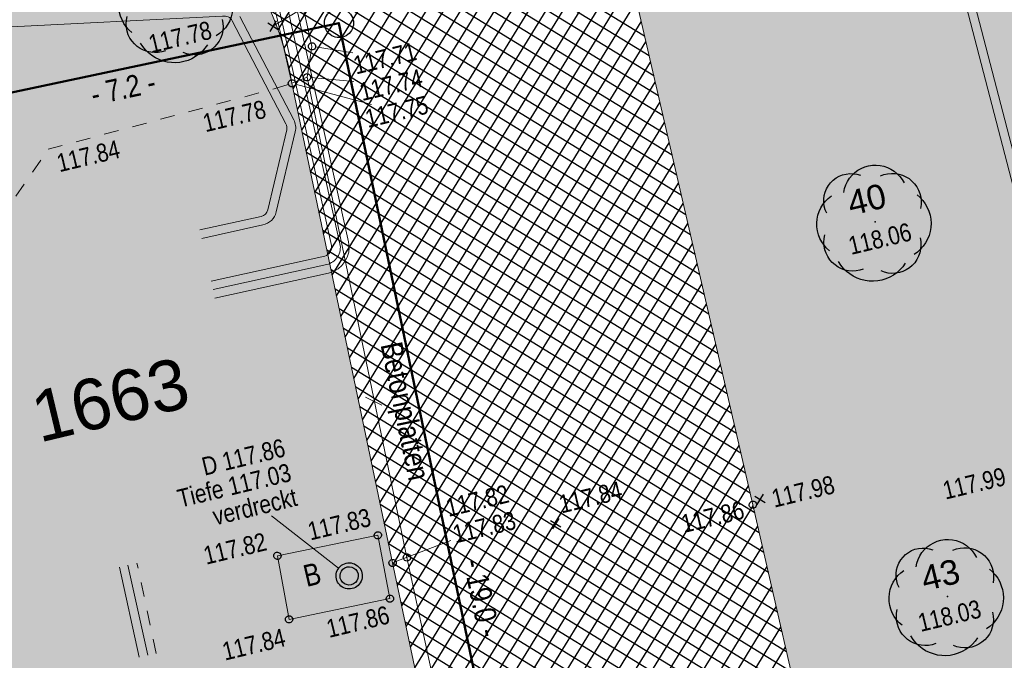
# Model space of a CAD drawing. Header units: metres. Extents: x 311004 to 311786, y 5688269 to 5688759.
# Tile 66 of 96: x 311209 to 311226, y 5688458 to 5688469. Entities that reach past the tile are written whole.
import ezdxf

# ---------------------------------------------------------------- set-up
doc = ezdxf.new("R2010")
doc.units = ezdxf.units.M
for name, pattern in [('1600.2028', [0]), ('2.10', [0.5, 0.25, -0.25]), ('2.35', [0]), ('2.611', [0]), ('2.8', [0])]:
    doc.linetypes.add(name, pattern=pattern)
doc.layers.get('0').update_dxf_attribs({"color": 1, "linetype": 'CONTINUOUS'})
for name, color, linetype in [('Bemaßung', 5, 'CONTINUOUS'), ('Bewuchs_Bäume', 92, 'CONTINUOUS'), ('Flurstücke_Grenzpunkte', 51, 'CONTINUOUS'), ('Gelände', 92, 'CONTINUOUS'), ('Nummerierung Pflanzen', 7, 'CONTINUOUS'), ('Nutzungsart', 92, 'CONTINUOUS'), ('Oberflächen', 7, 'CONTINUOUS'), ('Schraffuren', 7, 'CONTINUOUS'), ('Schächte undefiniert', 7, 'CONTINUOUS'), ('Straße', 7, 'CONTINUOUS'), ('Stromversorgung', 1, 'CONTINUOUS')]:
    doc.layers.add(name, color=color, linetype=linetype)
doc.styles.add('Bemaßung', font='Arial Narrow.ttf')
doc.styles.add('Geländehöhe', font='Arial Narrow.ttf')
doc.styles.add('K 10 700 - Flurstücksnummer', font='Arial.ttf')
doc.styles.add('Oberflächenmaterial', font='Arial Narrow.ttf')
doc.styles.add('Sachdaten Baum', font='Arial.ttf')

# ---------------------------------------------------------------- blocks, each defined once
blk = doc.blocks.new('Grenzpunkt')
at = {"color": 0, "lineweight": -2}
blk.add_lwpolyline([(0.433013, -0.25, -0.5773502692), (-0.433013, -0.25, -0.5773502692), (0, 0.5, -0.5773502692)], format="xyb", close=True, dxfattribs=at)
blk = doc.blocks.new('S2.16')
at = {"color": 0, "lineweight": -2}
for points in [[(0.433013, -0.25, -0.577350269), (-0.433013, -0.25, -0.577350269), (0, 0.5, -0.577350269)], [(0.303109, -0.175, -0.577350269), (-0.303109, -0.175, -0.577350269), (0, 0.35, -0.577350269)]]:
    blk.add_lwpolyline(points, format="xyb", close=True, dxfattribs=at)
blk = doc.blocks.new('S2.100')
at = {"color": 0, "lineweight": -2}
for points in [[(-0.5, 0.5), (0.5, -0.5)], [(0.5, 0.5), (-0.5, -0.5)]]:
    blk.add_lwpolyline(points, dxfattribs=at)
blk = doc.blocks.new('S2.74', base_point=(0.010657, 0.01036))
at = {"color": 0, "lineweight": -2}
for points in [[(-0.406145, 0.086604), (-0.41839, 0.115211), (-0.426729, 0.145191), (-0.431012, 0.176012), (-0.431165, 0.20713), (-0.427184, 0.237992), (-0.41914, 0.268052), (-0.407176, 0.296778), (-0.391504, 0.32366), (-0.3724, 0.348224), (-0.350203, 0.370033), (-0.325307, 0.388701), (-0.298153, 0.403898), (-0.26922, 0.415354), (-0.239024, 0.422868), (-0.208096, 0.426304), (-0.176986, 0.425604), (-0.146245, 0.420778), (-0.116416, 0.411914)], [(-0.25874, 0.264508), (-0.252041, 0.297084), (-0.241452, 0.328611), (-0.227128, 0.358626), (-0.209278, 0.386688), (-0.188166, 0.412385), (-0.164101, 0.43534), (-0.137436, 0.455216), (-0.108564, 0.471722), (-0.077906, 0.484614), (-0.045914, 0.493704), (-0.013059, 0.498858), (0.02018, 0.5), (0.053312, 0.497114), (0.085852, 0.490242), (0.117322, 0.479484), (0.14726, 0.465001), (0.175226, 0.447002), (0.20081, 0.425754), (0.223637, 0.401566), (0.24337, 0.374796), (0.259722, 0.345835)], [(0.056404, 0.40683), (0.086648, 0.418137), (0.118101, 0.425436), (0.150234, 0.428604), (0.182507, 0.427589), (0.214377, 0.422407), (0.24531, 0.413146), (0.274784, 0.399962), (0.302304, 0.383074), (0.327409, 0.362769), (0.349676, 0.339386), (0.368731, 0.31332), (0.384254, 0.285007), (0.395984, 0.254924), (0.403722, 0.223576), (0.407342, 0.191492), (0.406779, 0.159208), (0.402045, 0.127268)], [(-0.38073, -0.238705), (-0.40627, -0.215832), (-0.428982, -0.19015), (-0.448559, -0.162004), (-0.464736, -0.131776), (-0.477294, -0.099874), (-0.486062, -0.06673), (-0.490925, -0.032792), (-0.491814, 0.001482), (-0.488718, 0.035626), (-0.481678, 0.06918), (-0.470792, 0.10169), (-0.456204, 0.132717), (-0.438112, 0.16184), (-0.416762, 0.188666), (-0.392442, 0.212832), (-0.365482, 0.23401)], [(0.371547, 0.244176), (0.39805, 0.220802), (0.42177, 0.194608), (0.442408, 0.165924), (0.459704, 0.135109), (0.473442, 0.102551), (0.483449, 0.06866), (0.489598, 0.033862), (0.491814, -0.001406), (0.490066, -0.0367), (0.484379, -0.071577), (0.474822, -0.105598), (0.461518, -0.138334), (0.444631, -0.169376), (0.424375, -0.198332), (0.401005, -0.224838), (0.374814, -0.248561), (0.346132, -0.269203)], [(-0.091002, -0.396276), (-0.121614, -0.405814), (-0.153197, -0.41134), (-0.185229, -0.412764), (-0.217178, -0.410059), (-0.248514, -0.403274), (-0.27872, -0.392518), (-0.307294, -0.377971), (-0.333761, -0.359874), (-0.357685, -0.338526), (-0.378668, -0.314283), (-0.396362, -0.287544), (-0.410476, -0.258754), (-0.420772, -0.22839), (-0.427084, -0.196954), (-0.429304, -0.164968), (-0.427397, -0.132961), (-0.421394, -0.101465)], [(0.396962, -0.12688), (0.403056, -0.158524), (0.404926, -0.190696), (0.40254, -0.222833), (0.395939, -0.254376), (0.385239, -0.284773), (0.370626, -0.313495), (0.352355, -0.340041), (0.330744, -0.363946), (0.306172, -0.384796), (0.279066, -0.402225), (0.2499, -0.41593), (0.219182, -0.42567), (0.187447, -0.431278), (0.15525, -0.432654), (0.123154, -0.429776), (0.091716, -0.422692), (0.061486, -0.411526)], [(0.269888, -0.345447), (0.248705, -0.374914), (0.224464, -0.401921), (0.197446, -0.42615), (0.16797, -0.44732), (0.13638, -0.465183), (0.103044, -0.479528), (0.068355, -0.490188), (0.032716, -0.497039), (-0.003453, -0.5), (-0.03973, -0.499037), (-0.075692, -0.49416), (-0.110917, -0.485428), (-0.144992, -0.472943), (-0.177519, -0.45685), (-0.208118, -0.437336), (-0.236429, -0.414632), (-0.262122, -0.389002), (-0.284897, -0.360748), (-0.304486, -0.330198)]]:
    blk.add_lwpolyline(points, dxfattribs=at)
blk.add_point((0.010657, 0.01036), dxfattribs=at)
blk = doc.blocks.new('Grenzpunkt mit Abmarkung')
at = {"color": 0, "lineweight": -2}
blk.add_lwpolyline([(0.433013, -0.25, -0.577350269), (-0.433013, -0.25, -0.577350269), (0, 0.5, -0.577350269)], format="xyb", close=True, dxfattribs=at)
blk = doc.blocks.new('O517')
at = {"layer": 'Flurstücke_Grenzpunkte', "color": 8, "linetype": '1600.2028', "lineweight": 50}
blk.add_lwpolyline([(311240.105, 5688503.492), (311239.106, 5688506.658), (311200.954, 5688497.578), (311201.797, 5688494.462), (311205.331, 5688479.575), (311207.867, 5688467.467), (311214.881, 5688468.954), (311218.764, 5688450.345), (311222.047, 5688435.363)], dxfattribs=at)
blk = doc.blocks.new('O556')
at = {"layer": 'Flurstücke_Grenzpunkte', "color": 8, "linetype": '1600.2028', "lineweight": 50}
blk.add_lwpolyline([(311207.867, 5688467.467), (311205.868, 5688467.043), (311209.937, 5688448.629), (311218.764, 5688450.345), (311214.881, 5688468.954)], close=True, dxfattribs=at)
at = {"layer": 'Flurstücke_Grenzpunkte', "color": 7, "lineweight": 35, "insert": (311210.946301, 5688462.468373), "char_height": 0.875, "attachment_point": 5, "rotation": 13.4999787, "line_spacing_factor": 0.84, "style": 'K 10 700 - Flurstücksnummer'}
blk.add_mtext('1663', dxfattribs=at)
blk = doc.blocks.new('*X72')
at = {"color": 7, "linetype": '2.611', "lineweight": 25, "true_color": 0xffe5e5}
for p, q in [((311214.092341, 5688467.821051), (311224.033172, 5688484.004505)), ((311213.937743, 5688468.524658), (311223.345869, 5688483.840881)), ((311214.022532, 5688468.185048), (311223.689521, 5688483.922693)), ((311214.167041, 5688467.465017), (311224.24153, 5688483.866063)), ((311213.83676, 5688468.837905), (311223.002218, 5688483.759069)), ((311214.914045, 5688463.904674), (311227.038397, 5688483.642853)), ((311214.988745, 5688463.54864), (311227.377296, 5688483.716929)), ((311214.241742, 5688467.108982), (311224.328203, 5688483.52952)), ((311214.764644, 5688464.616743), (311226.3606, 5688483.494703)), ((311214.839345, 5688464.260708), (311226.699498, 5688483.568778)), ((311214.540543, 5688465.684845), (311225.343903, 5688483.272478)), ((311214.615243, 5688465.328811), (311225.682802, 5688483.346553)), ((311214.689944, 5688464.972777), (311226.021701, 5688483.420628)), ((311214.316442, 5688466.752948), (311224.414875, 5688483.192975)), ((311214.391142, 5688466.396914), (311224.666106, 5688483.124328)), ((311214.465843, 5688466.04088), (311225.005004, 5688483.198403)), ((311220.140137, 5688468.73036), (311205.670502, 5688477.618462)), ((311220.219107, 5688468.388455), (311205.747618, 5688477.277696)), ((311220.298077, 5688468.046549), (311205.824734, 5688476.936929)), ((311220.377047, 5688467.704643), (311205.90185, 5688476.596162)), ((311220.534988, 5688467.020832), (311205.401461, 5688476.316736)), ((311220.456018, 5688467.362737), (311205.755511, 5688476.392655)), ((311220.692929, 5688466.33702), (311204.69336, 5688476.164898)), ((311220.613958, 5688466.678926), (311205.04741, 5688476.240817)), ((311220.771899, 5688465.995114), (311204.33931, 5688476.088979)), ((311220.850869, 5688465.653209), (311212.628162, 5688470.70408)), ((311215.063446, 5688463.192606), (311219.682399, 5688470.71216)), ((311215.138146, 5688462.836571), (311219.762574, 5688470.365038)), ((311220.929839, 5688465.311303), (311213.198294, 5688470.060473)), ((311215.212846, 5688462.480537), (311219.842749, 5688470.017917)), ((311221.00881, 5688464.969397), (311213.499783, 5688469.581884)), ((311215.287547, 5688462.124503), (311219.922924, 5688469.670795)), ((311215.362247, 5688461.768469), (311220.003099, 5688469.323673)), ((311221.08778, 5688464.627492), (311213.708456, 5688469.160307)), ((311215.436947, 5688461.412434), (311220.083274, 5688468.976552)), ((311221.16675, 5688464.285586), (311213.859066, 5688468.774396)), ((311215.511648, 5688461.0564), (311220.163449, 5688468.62943)), ((311221.24572, 5688463.94368), (311213.968121, 5688468.41401)), ((311215.586348, 5688460.700366), (311220.243624, 5688468.282308)), ((311221.324691, 5688463.601774), (311214.045026, 5688468.073373)), ((311215.661048, 5688460.344332), (311220.323799, 5688467.935187)), ((311221.403661, 5688463.259869), (311214.109234, 5688467.740535)), ((311215.735749, 5688459.988297), (311220.403974, 5688467.588065)), ((311221.482631, 5688462.917963), (311214.1799, 5688467.40373)), ((311215.810529, 5688459.632393), (311220.484149, 5688467.240943)), ((311221.561601, 5688462.576057), (311214.250566, 5688467.066926)), ((311215.886153, 5688459.277862), (311220.564324, 5688466.893822)), ((311221.640572, 5688462.234151), (311214.321232, 5688466.730121)), ((311215.961777, 5688458.923332), (311220.644499, 5688466.5467)), ((311221.719542, 5688461.892246), (311214.391897, 5688466.393317)), ((311216.037401, 5688458.568801), (311220.724674, 5688466.199578)), ((311221.798512, 5688461.55034), (311214.462563, 5688466.056512)), ((311216.113025, 5688458.214271), (311220.804849, 5688465.852457)), ((311221.877483, 5688461.208434), (311214.533229, 5688465.719707)), ((311216.188649, 5688457.85974), (311220.885024, 5688465.505335)), ((311221.956453, 5688460.866528), (311214.603894, 5688465.382903)), ((311216.264273, 5688457.50521), (311220.965199, 5688465.158213)), ((311222.035204, 5688460.524757), (311214.67456, 5688465.046098)), ((311216.339897, 5688457.150679), (311221.045374, 5688464.811092)), ((311222.113641, 5688460.183179), (311214.745226, 5688464.709294)), ((311216.415521, 5688456.796149), (311221.125549, 5688464.46397)), ((311222.192078, 5688459.841601), (311214.815892, 5688464.372489)), ((311216.491145, 5688456.441618), (311221.205724, 5688464.116849)), ((311222.270514, 5688459.500023), (311214.886557, 5688464.035684)), ((311222.348951, 5688459.158445), (311214.957223, 5688463.69888)), ((311216.566769, 5688456.087088), (311221.285899, 5688463.769727)), ((311222.427388, 5688458.816867), (311215.027889, 5688463.362075)), ((311216.642393, 5688455.732557), (311221.366074, 5688463.422605)), ((311222.505825, 5688458.475289), (311215.098554, 5688463.025271)), ((311216.718017, 5688455.378027), (311221.446248, 5688463.075484)), ((311222.584261, 5688458.133711), (311215.16922, 5688462.688466)), ((311216.793641, 5688455.023496), (311221.526423, 5688462.728362)), ((311222.662698, 5688457.792133), (311215.239886, 5688462.351661)), ((311216.869265, 5688454.668966), (311221.606598, 5688462.38124)), ((311222.741135, 5688457.450555), (311215.310552, 5688462.014857)), ((311216.944889, 5688454.314435), (311221.686773, 5688462.034119)), ((311222.819572, 5688457.108977), (311215.381217, 5688461.678052)), ((311217.020513, 5688453.959905), (311221.766948, 5688461.686997)), ((311222.898009, 5688456.767399), (311215.451883, 5688461.341248)), ((311217.096137, 5688453.605374), (311221.847123, 5688461.339875)), ((311222.976445, 5688456.425821), (311215.522549, 5688461.004443)), ((311217.171761, 5688453.250843), (311221.927298, 5688460.992754)), ((311223.054882, 5688456.084243), (311215.593215, 5688460.667638)), ((311217.247385, 5688452.896313), (311222.007455, 5688460.645601)), ((311223.133319, 5688455.742665), (311215.66388, 5688460.330834)), ((311217.323009, 5688452.541782), (311222.087291, 5688460.297928)), ((311223.211756, 5688455.401086), (311215.734546, 5688459.994029)), ((311217.559467, 5688452.449086), (311222.167127, 5688459.950255)), ((311223.290192, 5688455.059508), (311215.805235, 5688459.65721)), ((311217.873419, 5688452.482548), (311222.246964, 5688459.602582)), ((311223.368629, 5688454.71793), (311215.877255, 5688459.319573)), ((311218.189493, 5688452.519464), (311222.3268, 5688459.25491)), ((311223.447066, 5688454.376352), (311215.949276, 5688458.981937)), ((311218.505567, 5688452.556381), (311222.406636, 5688458.907237)), ((311223.525503, 5688454.034774), (311216.021296, 5688458.6443)), ((311218.821641, 5688452.593298), (311222.486473, 5688458.559564)), ((311223.60394, 5688453.693196), (311216.093317, 5688458.306663)), ((311219.137715, 5688452.630215), (311222.566309, 5688458.211891))]:
    blk.add_line(p, q, dxfattribs=at)

msp = doc.modelspace()

# ---------------------------------------------------------------- hatches: boundary and pattern name
at = {"layer": 'Schraffuren', "lineweight": 25, "true_color": 0xf0fff0}
for points in [[(311234.008, 5688457.524), (311234.127662, 5688457.546522), (311236.177, 5688448.456), (311234.591, 5688445.973), (311232.996, 5688445.698), (311228.99, 5688444.839, -0.093681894), (311226.596, 5688444.697, -0.207248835), (311225.355, 5688445.861), (311223.725, 5688453.166), (311222.003, 5688460.665), (311219.624, 5688470.965), (311221.2, 5688473.467), (311227.938, 5688474.834), (311230.542, 5688473.236), (311232.398, 5688465.169), (311232.535153, 5688464.565448), (311232.41, 5688464.516), (311231.309, 5688464.081), (311232.956, 5688457.326)], [(311186.9, 5688465.84), (311187.01, 5688465.876), (311191.022, 5688466.805), (311192.168, 5688461.986), (311191.968, 5688461.607), (311192.743, 5688458.262), (311197.929, 5688459.484), (311197.183, 5688462.878), (311197.11, 5688463.163), (311200.857, 5688464.068), (311204.738, 5688464.942), (311203.583, 5688469.766), (311207.618, 5688470.68), (311210.159, 5688471.294, -0.223761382), (311212.747, 5688470.609, -0.15176893), (311214.072, 5688467.918), (311215.804, 5688459.663), (311215.55, 5688460.139), (311213.822, 5688459.786), (311214.023, 5688458.693), (311215.758, 5688459.049), (311215.55, 5688460.139), (311215.804, 5688459.663), (311217.346, 5688452.434), (311217.629, 5688452.454), (311218.679, 5688446.271, -0.143446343), (311218.297, 5688443.964, -0.387981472), (311214.44, 5688442.797, -0.032876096), (311207.564, 5688446.036), (311203.64, 5688448.503), (311199.021, 5688451.523), (311194.615, 5688454.583), (311191.975, 5688456.567), (311189.867, 5688458.623, -0.108334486), (311187.588, 5688462.991)]]:
    msp.add_hatch(color=7, dxfattribs=at).paths.add_polyline_path(points, flags=0)
at = {"layer": 'Schraffuren', "lineweight": 25, "true_color": 0xffe5e5}
msp.add_hatch(color=7, dxfattribs=at).paths.add_polyline_path([(311213.822, 5688459.786), (311215.55, 5688460.139), (311215.758, 5688459.049), (311214.023, 5688458.693)], flags=0)

# ---------------------------------------------------------------- linework, layer by layer
at = {"layer": 'Gelände', "color": 7, "linetype": 'Continuous', "lineweight": 18}
for p, q in [((311214.33713, 5688469.254487, 117.813), (311213.746, 5688468.902, 117.813)), ((311215.119958, 5688468.442028, 117.714), (311214.478721, 5688468.544169, 117.714)), ((311215.13438, 5688467.951567, 117.743), (311214.395258, 5688468.016528, 117.743)), ((311215.443624, 5688467.551058, 117.751), (311214.132375, 5688467.901848, 117.751)), ((311216.808781, 5688460.051001, 117.827), (311215.862302, 5688459.685514, 117.827))]:
    msp.add_line(p, q, dxfattribs=at)
at = {"layer": 'Nutzungsart', "color": 7, "linetype": '2.10', "lineweight": 13}
for p, q in [((311213.767, 5688467.823, 117.785), (311214.072, 5688467.918, 117.751)), ((311209.878, 5688466.782, 117.84), (311213.767, 5688467.823, 117.785)), ((311207.335, 5688463.097, 117.976), (311209.878, 5688466.782, 117.84))]:
    msp.add_line(p, q, dxfattribs=at)
at = {"layer": 'Oberflächen', "color": 7, "linetype": 'Continuous', "lineweight": 18}
msp.add_line((311215.618652, 5688462.380476), (311215.335437, 5688462.518998), dxfattribs=at)
at = {"layer": 'Schächte undefiniert', "color": 7, "linetype": 'Continuous', "lineweight": 18}
msp.add_line((311213.723065, 5688460.473015, 117.857), (311214.875114, 5688459.573448, 117.857), dxfattribs=at)
at = {"layer": 'Straße', "color": 7, "linetype": '2.35', "lineweight": 18}
for p, q in [((311213.518, 5688472.614, 117.628), (311214.417, 5688468.554, 117.714)), ((311213.013, 5688472.539, 117.642), (311214.072, 5688467.918, 117.751)), ((311222.003, 5688460.665, 117.862), (311219.624, 5688470.965, 117.758)), ((311214.417, 5688468.554, 117.714), (311214.333, 5688468.022, 117.743)), ((311214.072, 5688467.918, 117.751), (311214.333, 5688468.022, 117.743)), ((311214.333, 5688468.022, 117.743), (311216.05, 5688459.758, 117.825)), ((311214.072, 5688467.918, 117.751), (311215.804, 5688459.663, 117.827)), ((311223.725, 5688453.166, 117.953), (311222.003, 5688460.665, 117.862)), ((311213.822, 5688459.786, 117.824), (311215.55, 5688460.139, 117.829)), ((311215.55, 5688460.139, 117.829), (311215.758, 5688459.049, 117.86)), ((311213.822, 5688459.786, 117.824), (311214.023, 5688458.693, 117.837)), ((311216.05, 5688459.758, 117.825), (311217.629, 5688452.454, 117.895)), ((311217.346, 5688452.434, 117.879), (311215.804, 5688459.663, 117.827)), ((311215.758, 5688459.049, 117.86), (311214.023, 5688458.693, 117.837))]:
    msp.add_line(p, q, dxfattribs=at)
msp.add_polyline3d([(311212.747, 5688470.609, 117.671), (311212.883691, 5688470.458904, 117.676333), (311213.014246, 5688470.30344, 117.681667), (311213.138452, 5688470.142859, 117.687), (311213.25611, 5688469.97742, 117.692333), (311213.36703, 5688469.80739, 117.697667), (311213.471033, 5688469.633044, 117.703), (311213.567952, 5688469.454662, 117.708333), (311213.657629, 5688469.272532, 117.713667), (311213.739921, 5688469.086948, 117.719), (311213.814695, 5688468.898209, 117.724333), (311213.881829, 5688468.70662, 117.729667), (311213.941217, 5688468.512489, 117.735), (311213.992761, 5688468.316131, 117.740333), (311214.036379, 5688468.117861, 117.745667), (311214.072, 5688467.918, 117.751)], dxfattribs=at)
at = {"layer": 'Stromversorgung', "color": 134, "linetype": '2.8', "lineweight": 13}
for p, q in [((311224.285, 5688474.632), (311228.456, 5688458.503)), ((311224.517, 5688474.333), (311228.602, 5688458.539)), ((311213.242, 5688471.959), (311214.751, 5688465.125)), ((311213.388, 5688471.99), (311214.898, 5688465.158)), ((311213.536, 5688472.022), (311215.045, 5688465.19)), ((311202.723, 5688468.566), (311212.879, 5688469.072)), ((311214.103, 5688467.291), (311213.174, 5688469.069)), ((311213.044, 5688468.994), (311213.97, 5688467.222)), ((311213.983, 5688467.118), (311213.656, 5688465.739)), ((311213.802, 5688465.704), (311214.129, 5688467.084)), ((311213.543, 5688465.627), (311212.488, 5688465.394)), ((311212.521, 5688465.247), (311213.573, 5688465.48)), ((311214.637, 5688464.946), (311212.681, 5688464.515)), ((311214.67, 5688464.8), (311212.714, 5688464.367)), ((311214.703, 5688464.653), (311212.746, 5688464.221))]:
    msp.add_line(p, q, dxfattribs=at)
at = {"layer": 'Stromversorgung', "color": 1, "linetype": '2.8', "lineweight": 13}
for p, q in [((311211.104, 5688459.593), (311211.445, 5688458.043)), ((311211.592, 5688458.075), (311211.251, 5688459.625))]:
    msp.add_line(p, q, dxfattribs=at)
at = {"layer": 'Stromversorgung', "color": 5, "linetype": '2.10', "lineweight": 13}
msp.add_line((311211.738, 5688458.106), (311211.406, 5688459.658), dxfattribs=at)
at = {"layer": 'Stromversorgung', "color": 134, "linetype": '2.8', "lineweight": 13}
for centre, radius, start, end in [((311212.910364, 5688468.924827), 0.150478, 27.367098, 102.0301447), ((311213.837053, 5688467.152569), 0.149985, 346.6744298, 27.5756034), ((311213.836943, 5688467.152449), 0.299971, 346.8096671, 27.508494), ((311213.509649, 5688465.773654), 0.150398, 282.8120392, 346.6786693), ((311213.50974, 5688465.773728), 0.300463, 282.1541361, 346.5811071), ((311214.605452, 5688465.092712), 0.299745, 282.4357429, 12.5804596), ((311214.60537, 5688465.092583), 0.450294, 282.5219733, 12.4942286), ((311214.603917, 5688465.092871), 0.150551, 282.6940319, 12.3221699)]:
    msp.add_arc(centre, radius, start, end, dxfattribs=at)

# ---------------------------------------------------------------- block references
at = {"layer": 'Bewuchs_Bäume', "color": 94, "true_color": 0x009900, "xscale": 2, "yscale": 2}
for p in [(311212.099, 5688469.293, 117.784), (311224.107, 5688465.532, 118.062), (311225.353, 5688459.088, 118.031)]:
    msp.add_blockref('S2.74', p, dxfattribs=at)
at = {"layer": 'Flurstücke_Grenzpunkte', "color": 7, "true_color": 0xffffff}
for name in ['O517', 'O556']:
    msp.add_blockref(name, (0, 0), dxfattribs=at)
at = {"layer": 'Flurstücke_Grenzpunkte', "color": 8, "xscale": 0.5, "yscale": 0.5}
msp.add_blockref('Grenzpunkt mit Abmarkung', (311214.881, 5688468.954), dxfattribs=at)
at = {"layer": 'Gelände', "color": 94, "true_color": 0x009900, "xscale": 0.15, "yscale": 0.15, "rotation": 13.499999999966}
for p in [(311213.746, 5688468.902, 117.813), (311222.126, 5688460.757, 117.98), (311218.61, 5688460.34, 117.839)]:
    msp.add_blockref('S2.100', p, dxfattribs=at)
at = {"layer": 'Schraffuren', "color": 7, "true_color": 0xffffff}
msp.add_blockref('*X72', (0, 0), dxfattribs=at)
at = {"layer": 'Schächte undefiniert', "color": 7, "xscale": 0.45, "yscale": 0.45, "rotation": 13.499999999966}
msp.add_blockref('S2.16', (311215.057, 5688459.441, 117.857), dxfattribs=at)
at = {"layer": 'Straße', "color": 7, "xscale": 0.125, "yscale": 0.125, "rotation": 13.499999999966}
for p in [(311214.417, 5688468.554, 117.714), (311214.333, 5688468.022, 117.743), (311214.072, 5688467.918, 117.751), (311222.003, 5688460.665, 117.862), (311215.55, 5688460.139, 117.829), (311213.822, 5688459.786, 117.824), (311215.804, 5688459.663, 117.827), (311216.05, 5688459.758, 117.825), (311215.758, 5688459.049, 117.86), (311214.023, 5688458.693, 117.837)]:
    msp.add_blockref('Grenzpunkt', p, dxfattribs=at)

# ---------------------------------------------------------------- texts
at = {"layer": 'Bemaßung', "color": 7, "lineweight": 18, "char_height": 0.375, "line_spacing_factor": 0.84, "style": 'Bemaßung'}
for s, insert, attachment_point, rotation in [('- 7.2 -', (311211.128521, 5688468.020019), 2, 11.9697395), ('- 19.0 -', (311217.01211, 5688459.687821), 7, 281.7863597)]:
    msp.add_mtext(s, dxfattribs=dict(at, insert=insert, attachment_point=attachment_point, rotation=rotation))
at = {"layer": 'Flurstücke_Grenzpunkte', "color": 7, "lineweight": 35, "insert": (311210.946301, 5688462.468373), "char_height": 0.875, "attachment_point": 5, "rotation": 13.4999787, "line_spacing_factor": 0.84, "style": 'K 10 700 - Flurstücksnummer'}
msp.add_mtext('1663', dxfattribs=at)
at = {"layer": 'Gelände', "color": 7, "lineweight": 18, "char_height": 0.3125, "rotation": 13.5181837, "line_spacing_factor": 0.84, "style": 'Geländehöhe'}
for s, insert, attachment_point in [('117.78', (311212.110566, 5688468.867247, 117.784), 2), ('117.71', (311215.102129, 5688468.37346, 117.714), 1), ('117.74', (311215.207403, 5688467.915203, 117.743), 1), ('117.75', (311215.305852, 5688467.453654, 117.751), 1), ('117.78', (311213.576431, 5688467.635193, 117.785), 3), ('117.84', (311209.999311, 5688466.690969, 117.84), 1), ('118.06', (311224.152594, 5688465.395616, 118.062), 2), ('117.98', (311222.335882, 5688460.76395, 117.98), 4), ('117.99', (311226.382269, 5688461.00455, 117.989), 9), ('117.82', (311216.767207, 5688460.45147, 117.825), 7), ('117.84', (311218.71455, 5688460.510731, 117.839), 7), ('117.86', (311221.844148, 5688460.583875, 117.862), 6), ('117.83', (311215.455729, 5688460.30114, 117.829), 9), ('117.83', (311216.886678, 5688459.994365, 117.827), 7), ('117.82', (311213.662198, 5688459.883857, 117.824), 9), ('118.03', (311225.350482, 5688458.907373, 118.031), 2), ('117.86', (311215.703185, 5688458.932347, 117.86), 3), ('117.84', (311213.910986, 5688458.541843, 117.837), 3)]:
    msp.add_mtext(s, dxfattribs=dict(at, insert=insert, attachment_point=attachment_point))
at = {"layer": 'Nummerierung Pflanzen', "color": 7, "lineweight": 25, "char_height": 0.425, "attachment_point": 8, "rotation": 13.5181837, "line_spacing_factor": 0.84, "style": 'Sachdaten Baum'}
for s, insert in [('40', (311224.013897, 5688465.70893, 118.062)), ('43', (311225.281291, 5688459.247637, 118.031))]:
    msp.add_mtext(s, dxfattribs=dict(at, insert=insert))
at = {"layer": 'Oberflächen', "color": 7, "lineweight": 18, "char_height": 0.375, "attachment_point": 7, "line_spacing_factor": 0.84, "style": 'Oberflächenmaterial'}
for s, insert, rotation in [('Betonplatten', (311215.484057, 5688463.396978), 281.737254), ('B', (311214.323145, 5688459.248936), 13.2105962)]:
    msp.add_mtext(s, dxfattribs=dict(at, insert=insert, rotation=rotation))
at = {"layer": 'Schächte undefiniert', "color": 7, "lineweight": 18, "insert": (311214.186164, 5688460.648631, 117.857), "char_height": 0.3125, "attachment_point": 9, "rotation": 13.5181837, "line_spacing_factor": 0.84, "style": 'Geländehöhe'}
msp.add_mtext('D 117.86\\PTiefe 117.03\\Pverdreckt', dxfattribs=at)

doc.saveas('drawing.dxf')
